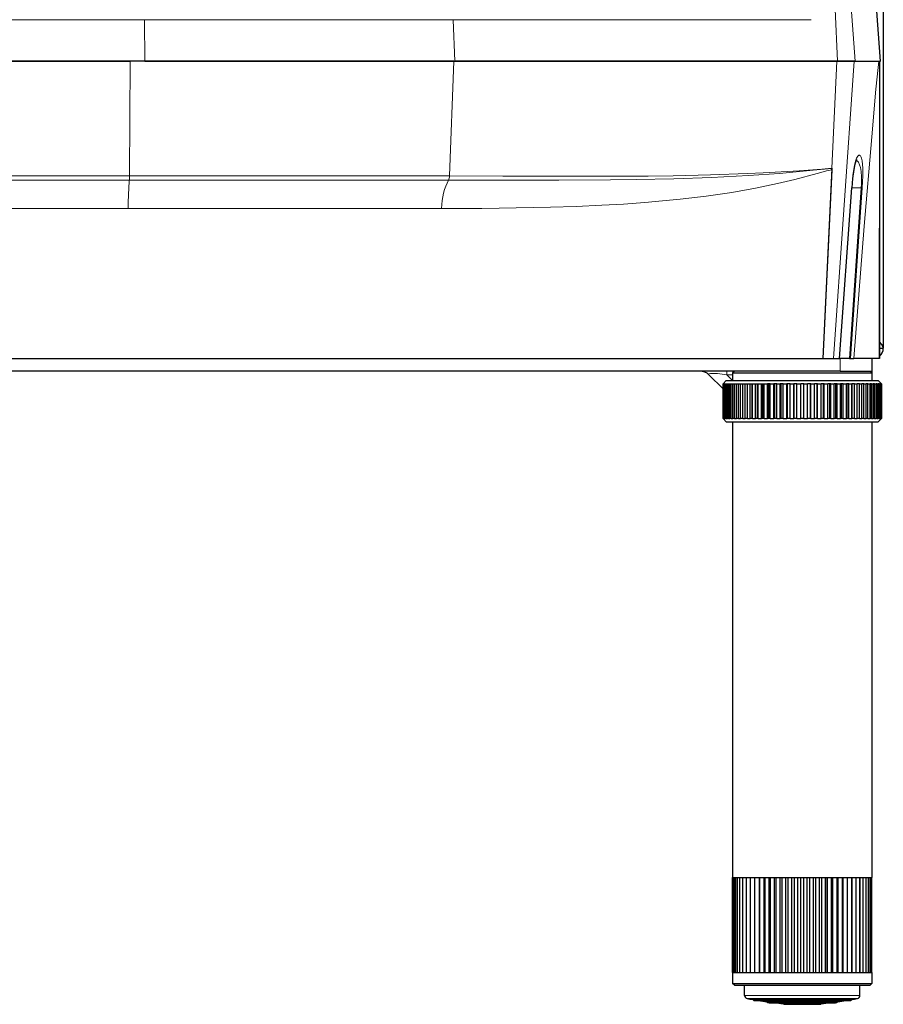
# Model space of a CAD drawing. Extents: x 460 to 909, y -34 to 836.
# Tile 3 of 5: x 771 to 907, y -16 to 139. Entities that reach past the tile are written whole.
import ezdxf

# ---------------------------------------------------------------- set-up
doc = ezdxf.new("R2010")
doc.units = 0

msp = doc.modelspace()

# ---------------------------------------------------------------- linework, layer by layer
at = {"color": 7, "lineweight": 30}
for p, q in [((907.342102, 146.204681), (907.342102, 87.337265)), ((906.895142, 132.682953), (906.080994, 143.540131)), ((702.277527, 132.682953), (788.373413, 132.682953)), ((790.70166, 132.682953), (702.34259, 132.682953)), ((839.528809, 132.682953), (788.373413, 132.682953)), ((790.70166, 132.682953), (839.65863, 132.682953)), ((839.528809, 132.682953), (899.998779, 132.682953)), ((900.112549, 132.682953), (839.65863, 132.682953)), ((899.998779, 132.682953), (902.746521, 132.682953)), ((902.876831, 132.682953), (900.112549, 132.682953)), ((902.746521, 132.682953), (902.863464, 132.682953)), ((902.876831, 132.682953), (906.894409, 132.682953)), ((906.75885, 132.682953), (906.758484, 132.005157)), ((899.187622, 115.498894), (897.796021, 85.736946)), ((899.202271, 115.742821), (897.799255, 85.736946)), ((899.187622, 115.498894), (899.201904, 115.742867)), ((899.203125, 115.759689), (899.202271, 115.742821)), ((899.203125, 115.759689), (899.203979, 115.777733)), ((900.443848, 85.736946), (902.355896, 112.677711)), ((906.724426, 87.337265), (907.342102, 87.337265)), ((702.277527, 85.736946), (897.796021, 85.736946)), ((897.799255, 85.736946), (897.796021, 85.736946)), ((897.799255, 85.736946), (899.471741, 85.736946)), ((899.471741, 85.736946), (900.441406, 85.736946)), ((901.390869, 85.736946), (900.441223, 85.736946)), ((900.443542, 85.736946), (900.441406, 85.736946)), ((902.026062, 85.736946), (901.390869, 85.736946)), ((902.026062, 85.736946), (902.170288, 85.736946)), ((902.170288, 85.736946), (902.677124, 85.736946)), ((906.66449, 85.736946), (902.677124, 85.736946)), ((905.542358, 85.737259), (905.542358, 83.737259)), ((906.723633, 85.736946), (906.66449, 85.736946)), ((900.542358, 83.737259), (702.342346, 83.737259)), ((879.799683, 83.151474), (882.044678, 80.906464)), ((883.842346, 83.737259), (883.542358, 83.437263)), ((883.542358, 83.437263), (904.19574, 83.437263)), ((883.542358, 83.437263), (883.542358, 82.237267)), ((900.542358, 83.737259), (905.542358, 83.737259)), ((904.19574, 83.437263), (905.542358, 83.437263)), ((905.24231, 83.737259), (905.542358, 83.437263)), ((905.542358, 83.737259), (905.542358, 83.151474)), ((905.542358, 83.437263), (905.542358, 82.236977)), ((905.542358, 83.437263), (905.542358, 82.237267)), ((905.542358, 83.151474), (905.542358, 82.823051)), ((882.542358, 82.237267), (882.042358, 81.737267)), ((882.042358, 81.737267), (882.0448, 81.737267)), ((882.0448, 76.237267), (882.0448, 81.737267)), ((882.0448, 81.737267), (882.070618, 81.737267)), ((882.070618, 76.237267), (882.070618, 81.737267)), ((882.070618, 81.737267), (882.114136, 81.737267)), ((882.114136, 81.737267), (882.191284, 81.737267)), ((882.114136, 76.237267), (882.114136, 81.737267)), ((882.191284, 76.237267), (882.191284, 81.737267)), ((882.191284, 81.737267), (882.278076, 81.737267)), ((882.278076, 81.737267), (882.405945, 81.737267)), ((882.278076, 76.237267), (882.278076, 81.737267)), ((882.405945, 76.237267), (882.405945, 81.737267)), ((882.405945, 81.737267), (882.5354, 81.737267)), ((882.5354, 81.737267), (882.713013, 81.737267)), ((882.5354, 76.237267), (882.5354, 81.737267)), ((882.542358, 82.237267), (888.789185, 82.237267)), ((882.713013, 76.237267), (882.713013, 81.737267)), ((882.713013, 81.737267), (882.884033, 81.737267)), ((882.884033, 81.737267), (883.110107, 81.737267)), ((882.884033, 76.237267), (882.884033, 81.737267)), ((883.110107, 76.237267), (883.110107, 81.737267)), ((883.110107, 81.737267), (883.321411, 81.737267)), ((883.321411, 81.737267), (883.594177, 81.737267)), ((883.321411, 76.237267), (883.321411, 81.737267)), ((883.594177, 76.237267), (883.594177, 81.737267)), ((883.594177, 81.737267), (883.844177, 81.737267)), ((883.844177, 81.737267), (884.16156, 81.737267)), ((883.844177, 76.237267), (883.844177, 81.737267)), ((884.16156, 76.237267), (884.16156, 81.737267)), ((884.16156, 81.737267), (884.448364, 81.737267)), ((884.448364, 81.737267), (884.807983, 81.737267)), ((884.448364, 76.237267), (884.448364, 81.737267)), ((884.807983, 76.237267), (884.807983, 81.737267)), ((884.807983, 81.737267), (885.129395, 81.737267)), ((885.129395, 76.237267), (885.129395, 81.737267)), ((885.129395, 81.737267), (885.528503, 81.737267)), ((885.528503, 76.237267), (885.528503, 81.737267)), ((885.528503, 81.737267), (885.882019, 81.737267)), ((885.882019, 76.237267), (885.882019, 81.737267)), ((885.882019, 81.737267), (886.317566, 81.737267)), ((886.317566, 76.237267), (886.317566, 81.737267)), ((886.317566, 81.737267), (886.700623, 81.737267)), ((886.639038, 76.237267), (886.639038, 81.737267)), ((886.700623, 81.737267), (887.16925, 81.737267)), ((886.700623, 76.237267), (886.700623, 81.737267)), ((887.16925, 76.237267), (887.16925, 81.737267)), ((887.16925, 81.737267), (887.578857, 81.737267)), ((887.456116, 76.237267), (887.456116, 81.737267)), ((887.578857, 76.237267), (887.578857, 81.737267)), ((887.578857, 81.737267), (888.077087, 81.737267)), ((888.077087, 76.237267), (888.077087, 81.737267)), ((888.077087, 81.737267), (888.510071, 81.737267)), ((888.327148, 76.237267), (888.327148, 81.737267)), ((888.510071, 81.737267), (888.5495, 81.737267)), ((888.510071, 76.237267), (888.510071, 81.737267)), ((888.5495, 81.737267), (889.034058, 81.737267)), ((888.789185, 82.237267), (906.542358, 82.237267)), ((889.487244, 81.737267), (889.034058, 81.737267)), ((889.034058, 76.237267), (889.034058, 81.737267)), ((889.245422, 76.237267), (889.245422, 81.737267)), ((889.487244, 81.737267), (890.03302, 81.737267)), ((889.487244, 76.237267), (889.487244, 81.737267)), ((890.502869, 81.737267), (890.03302, 81.737267)), ((890.03302, 76.237267), (890.03302, 81.737267)), ((890.204041, 76.237267), (890.204041, 81.737267)), ((890.502869, 81.737267), (891.066284, 81.737267)), ((890.502869, 76.237267), (890.502869, 81.737267)), ((891.549194, 81.737267), (891.066284, 81.737267)), ((891.066284, 76.237267), (891.066284, 81.737267)), ((891.195679, 76.237267), (891.195679, 81.737267)), ((891.549194, 81.737267), (892.125977, 81.737267)), ((891.549194, 76.237267), (891.549194, 81.737267)), ((892.618347, 81.737267), (892.125977, 81.737267)), ((892.125977, 76.237267), (892.125977, 81.737267)), ((892.212769, 76.237267), (892.212769, 81.737267)), ((892.618347, 81.737267), (893.204041, 81.737267)), ((892.618347, 76.237267), (892.618347, 81.737267)), ((893.702148, 81.737267), (893.204041, 81.737267)), ((893.204041, 76.237267), (893.204041, 81.737267)), ((893.24762, 76.237267), (893.24762, 81.737267)), ((893.702148, 81.737267), (894.292358, 81.737267)), ((893.702148, 76.237267), (893.702148, 81.737267)), ((894.792358, 81.737267), (894.292358, 81.737267)), ((894.292358, 76.237267), (894.292358, 81.737267)), ((894.792358, 81.737267), (895.382507, 81.737267)), ((894.792358, 76.237267), (894.792358, 81.737267)), ((895.880615, 81.737267), (895.382507, 81.737267)), ((895.382507, 76.237267), (895.382507, 81.737267)), ((895.837036, 76.237267), (895.837036, 81.737267)), ((895.880615, 81.737267), (896.466309, 81.737267)), ((895.880615, 76.237267), (895.880615, 81.737267)), ((896.958679, 81.737267), (896.466309, 81.737267)), ((896.466309, 76.237267), (896.466309, 81.737267)), ((896.871826, 76.237267), (896.871826, 81.737267)), ((896.958679, 81.737267), (897.5354, 81.737267)), ((896.958679, 76.237267), (896.958679, 81.737267)), ((898.018433, 81.737267), (897.5354, 81.737267)), ((897.5354, 76.237267), (897.5354, 81.737267)), ((897.888977, 76.237267), (897.888977, 81.737267)), ((898.018433, 81.737267), (898.581787, 81.737267)), ((898.018433, 76.237267), (898.018433, 81.737267)), ((899.051636, 81.737267), (898.581787, 81.737267)), ((898.581787, 76.237267), (898.581787, 81.737267)), ((898.880615, 76.237267), (898.880615, 81.737267)), ((899.051636, 81.737267), (899.597412, 81.737267)), ((899.051636, 76.237267), (899.051636, 81.737267)), ((900.050598, 81.737267), (899.597412, 81.737267)), ((899.597412, 76.237267), (899.597412, 81.737267)), ((899.839233, 76.237267), (899.839233, 81.737267)), ((900.050598, 81.737267), (900.574585, 81.737267)), ((900.050598, 76.237267), (900.050598, 81.737267)), ((901.007568, 81.737267), (900.574585, 81.737267)), ((900.574585, 76.237267), (900.574585, 81.737267)), ((900.757568, 76.237267), (900.757568, 81.737267)), ((901.007568, 81.737267), (901.505798, 81.737267)), ((901.007568, 76.237267), (901.007568, 81.737267)), ((901.915405, 81.737267), (901.505798, 81.737267)), ((901.505798, 76.237267), (901.505798, 81.737267)), ((901.62854, 76.237267), (901.62854, 81.737267)), ((901.915405, 81.737267), (902.384033, 81.737267)), ((901.915405, 76.237267), (901.915405, 81.737267)), ((902.76709, 81.737267), (902.384033, 81.737267)), ((902.384033, 76.237267), (902.384033, 81.737267)), ((902.445618, 76.237267), (902.445618, 81.737267)), ((902.76709, 81.737267), (903.202637, 81.737267)), ((902.76709, 76.237267), (902.76709, 81.737267)), ((903.556152, 81.737267), (903.202637, 81.737267)), ((903.202637, 76.237267), (903.202637, 81.737267)), ((903.556152, 81.737267), (903.955261, 81.737267)), ((903.556152, 76.237267), (903.556152, 81.737267)), ((904.276672, 81.737267), (903.955261, 81.737267)), ((903.955261, 76.237267), (903.955261, 81.737267)), ((904.276672, 81.737267), (904.636292, 81.737267)), ((904.276672, 76.237267), (904.276672, 81.737267)), ((904.923096, 81.737267), (904.636292, 81.737267)), ((904.636292, 76.237267), (904.636292, 81.737267)), ((904.923096, 81.737267), (905.240479, 81.737267)), ((904.923096, 76.237267), (904.923096, 81.737267)), ((905.490479, 81.737267), (905.240479, 81.737267)), ((905.240479, 76.237267), (905.240479, 81.737267)), ((905.490479, 81.737267), (905.763245, 81.737267)), ((905.490479, 76.237267), (905.490479, 81.737267)), ((905.974548, 81.737267), (905.763245, 81.737267)), ((905.763245, 76.237267), (905.763245, 81.737267)), ((905.974548, 81.737267), (906.200623, 81.737267)), ((905.974548, 76.237267), (905.974548, 81.737267)), ((906.371643, 81.737267), (906.200623, 81.737267)), ((906.200623, 76.237267), (906.200623, 81.737267)), ((906.371643, 81.737267), (906.549316, 81.737267)), ((906.371643, 76.237267), (906.371643, 81.737267)), ((906.542358, 82.237267), (907.042358, 81.737267)), ((906.542358, 82.237267), (907.042358, 81.737267)), ((906.678711, 81.737267), (906.549316, 81.737267)), ((906.549316, 76.237267), (906.549316, 81.737267)), ((906.678711, 81.737267), (906.806519, 81.737267)), ((906.678711, 76.237267), (906.678711, 81.737267)), ((906.893372, 81.737267), (906.806519, 81.737267)), ((906.806519, 76.237267), (906.806519, 81.737267)), ((906.893372, 81.737267), (906.970459, 81.737267)), ((906.893372, 76.237267), (906.893372, 81.737267)), ((907.014038, 81.737267), (906.970459, 81.737267)), ((906.970459, 76.237267), (906.970459, 81.737267)), ((907.014038, 81.737267), (907.039795, 81.737267)), ((907.014038, 76.237267), (907.014038, 81.737267)), ((907.042358, 81.737267), (907.039795, 81.737267)), ((907.039795, 81.737267), (907.039795, 76.237267)), ((907.039795, 81.737267), (907.039795, 76.237267)), ((907.039795, 81.737267), (907.039795, 76.237267)), ((907.039795, 81.737267), (907.039795, 76.237267)), ((882.044434, 76.237267), (882.042358, 76.237267)), ((882.542358, 75.737267), (882.042358, 76.237267)), ((882.0448, 76.237267), (882.070618, 76.237267)), ((882.114136, 76.237267), (882.070618, 76.237267)), ((882.114136, 76.237267), (882.191284, 76.237267)), ((882.278076, 76.237267), (882.191284, 76.237267)), ((882.278076, 76.237267), (882.405945, 76.237267)), ((882.5354, 76.237267), (882.405945, 76.237267)), ((882.5354, 76.237267), (882.713013, 76.237267)), ((882.884033, 76.237267), (882.713013, 76.237267)), ((882.884033, 76.237267), (883.110107, 76.237267)), ((883.321411, 76.237267), (883.110107, 76.237267)), ((883.321411, 76.237267), (883.594177, 76.237267)), ((883.844177, 76.237267), (883.594177, 76.237267)), ((883.844177, 76.237267), (884.16156, 76.237267)), ((884.448364, 76.237267), (884.16156, 76.237267)), ((884.448364, 76.237267), (884.807983, 76.237267)), ((885.129395, 76.237267), (884.807983, 76.237267)), ((885.129395, 76.237267), (885.528503, 76.237267)), ((885.882019, 76.237267), (885.528503, 76.237267)), ((885.882019, 76.237267), (886.317566, 76.237267)), ((886.700623, 76.237267), (886.317566, 76.237267)), ((886.700623, 76.237267), (887.16925, 76.237267)), ((887.578857, 76.237267), (887.16925, 76.237267)), ((887.578857, 76.237267), (888.077087, 76.237267)), ((888.510071, 76.237267), (888.077087, 76.237267)), ((888.510071, 76.237267), (888.5495, 76.237267)), ((888.5495, 76.237267), (889.034058, 76.237267)), ((889.487244, 76.237267), (889.034058, 76.237267)), ((889.487244, 76.237267), (890.03302, 76.237267)), ((890.502869, 76.237267), (890.03302, 76.237267)), ((890.502869, 76.237267), (891.066284, 76.237267)), ((891.549194, 76.237267), (891.066284, 76.237267)), ((891.549194, 76.237267), (892.125977, 76.237267)), ((892.618347, 76.237267), (892.125977, 76.237267)), ((892.618347, 76.237267), (893.204041, 76.237267)), ((893.702148, 76.237267), (893.204041, 76.237267)), ((893.702148, 76.237267), (894.292358, 76.237267)), ((894.792358, 76.237267), (894.292358, 76.237267)), ((894.792358, 76.237267), (895.382507, 76.237267)), ((895.880615, 76.237267), (895.382507, 76.237267)), ((895.880615, 76.237267), (896.466309, 76.237267)), ((896.958679, 76.237267), (896.466309, 76.237267)), ((896.958679, 76.237267), (897.5354, 76.237267)), ((898.018433, 76.237267), (897.5354, 76.237267)), ((898.018433, 76.237267), (898.581787, 76.237267)), ((899.051636, 76.237267), (898.581787, 76.237267)), ((899.051636, 76.237267), (899.597412, 76.237267)), ((900.050598, 76.237267), (899.597412, 76.237267)), ((900.050598, 76.237267), (900.574585, 76.237267)), ((901.007568, 76.237267), (900.574585, 76.237267)), ((901.007568, 76.237267), (901.505798, 76.237267)), ((901.915405, 76.237267), (901.505798, 76.237267)), ((901.915405, 76.237267), (902.384033, 76.237267)), ((902.76709, 76.237267), (902.384033, 76.237267)), ((902.76709, 76.237267), (903.202637, 76.237267)), ((903.556152, 76.237267), (903.202637, 76.237267)), ((903.556152, 76.237267), (903.955261, 76.237267)), ((904.276672, 76.237267), (903.955261, 76.237267)), ((904.276672, 76.237267), (904.636292, 76.237267)), ((904.923096, 76.237267), (904.636292, 76.237267)), ((904.923096, 76.237267), (905.240479, 76.237267)), ((905.490479, 76.237267), (905.240479, 76.237267)), ((905.490479, 76.237267), (905.763245, 76.237267)), ((905.974548, 76.237267), (905.763245, 76.237267)), ((905.974548, 76.237267), (906.200623, 76.237267)), ((906.371643, 76.237267), (906.200623, 76.237267)), ((906.371643, 76.237267), (906.549316, 76.237267)), ((906.542358, 75.737267), (907.042358, 76.237267)), ((906.678711, 76.237267), (906.549316, 76.237267)), ((906.678711, 76.237267), (906.806519, 76.237267)), ((906.893372, 76.237267), (906.806519, 76.237267)), ((906.893372, 76.237267), (906.970459, 76.237267)), ((907.014038, 76.237267), (906.970459, 76.237267)), ((907.014038, 76.237267), (907.039795, 76.237267)), ((907.041992, 76.237267), (907.039795, 76.237267)), ((882.542358, 75.737267), (888.789185, 75.737267)), ((883.542358, 75.737267), (883.542358, 3.737259)), ((888.789185, 75.737267), (906.542358, 75.737267)), ((905.542358, 75.737267), (905.542358, 3.737259)), ((905.542358, 75.737267), (905.542358, 3.737259)), ((883.542542, -11.262741), (883.542542, 3.737259)), ((883.542664, 3.737259), (883.593872, 3.737259)), ((883.542664, -11.262741), (883.542664, 3.737259)), ((883.593872, -11.262741), (883.593872, 3.737259)), ((883.595825, 3.737259), (883.735352, 3.737259)), ((883.595825, -11.262741), (883.595825, 3.737259)), ((883.735352, -11.262741), (883.735352, 3.737259)), ((883.739014, 3.737259), (883.965698, 3.737259)), ((883.739014, -11.262741), (883.739014, 3.737259)), ((883.965698, -11.262741), (883.965698, 3.737259)), ((883.971191, 3.737259), (884.283203, 3.737259)), ((883.971191, -11.262741), (883.971191, 3.737259)), ((884.283203, -11.262741), (884.283203, 3.737259)), ((884.290344, 3.737259), (884.68512, 3.737259)), ((884.290344, -11.262741), (884.290344, 3.737259)), ((884.68512, -11.262741), (884.68512, 3.737259)), ((884.693909, 3.737259), (885.168152, 3.737259)), ((884.693909, -11.262741), (884.693909, 3.737259)), ((885.168152, -11.262741), (885.168152, 3.737259)), ((885.178528, 3.737259), (885.728394, 3.737259)), ((885.178528, -11.262741), (885.178528, 3.737259)), ((885.728394, -11.262741), (885.728394, 3.737259)), ((885.740234, 3.737259), (886.361145, 3.737259)), ((885.740234, -11.262741), (885.740234, 3.737259)), ((886.361145, -11.262741), (886.361145, 3.737259)), ((886.374329, 3.737259), (887.061218, 3.737259)), ((886.374329, -11.262741), (886.374329, 3.737259)), ((887.061218, -11.262741), (887.061218, 3.737259)), ((887.075745, 3.737259), (887.822876, 3.737259)), ((887.075745, -11.262741), (887.075745, 3.737259)), ((887.765015, -11.262741), (887.765015, 3.737259)), ((887.822876, -11.262741), (887.822876, 3.737259)), ((887.838562, 3.737259), (888.639893, 3.737259)), ((887.838562, -11.262741), (887.838562, 3.737259)), ((888.519775, -11.262741), (888.519775, 3.737259)), ((888.639893, -11.262741), (888.639893, 3.737259)), ((888.656616, 3.737259), (889.505493, 3.737259)), ((888.656616, -11.262741), (888.656616, 3.737259)), ((889.324097, -11.262741), (889.324097, 3.737259)), ((889.505493, -11.262741), (889.505493, 3.737259)), ((889.523071, 3.737259), (890.412476, 3.737259)), ((889.523071, -11.262741), (889.523071, 3.737259)), ((890.171387, -11.262741), (890.171387, 3.737259)), ((890.412476, -11.262741), (890.412476, 3.737259)), ((890.430786, 3.737259), (891.353516, 3.737259)), ((890.430786, -11.262741), (890.430786, 3.737259)), ((891.054626, -11.262741), (891.054626, 3.737259)), ((891.353516, -11.262741), (891.353516, 3.737259)), ((891.372437, 3.737259), (892.320801, 3.737259)), ((891.372437, -11.262741), (891.372437, 3.737259)), ((891.966614, -11.262741), (891.966614, 3.737259)), ((892.320801, -11.262741), (892.320801, 3.737259)), ((892.340149, 3.737259), (893.306335, 3.737259)), ((892.340149, -11.262741), (892.340149, 3.737259)), ((892.89978, -11.262741), (892.89978, 3.737259)), ((893.306335, -11.262741), (893.306335, 3.737259)), ((893.325989, 3.737259), (894.302063, 3.737259)), ((893.325989, -11.262741), (893.325989, 3.737259)), ((893.846436, -11.262741), (893.846436, 3.737259)), ((894.302063, -11.262741), (894.302063, 3.737259)), ((894.321838, 3.737259), (895.299805, 3.737259)), ((894.321838, -11.262741), (894.321838, 3.737259)), ((894.798828, -11.262741), (894.798828, 3.737259)), ((895.299805, -11.262741), (895.299805, 3.737259)), ((895.319519, 3.737259), (896.29126, 3.737259)), ((895.319519, -11.262741), (895.319519, 3.737259)), ((895.749146, -11.262741), (895.749146, 3.737259)), ((896.29126, -11.262741), (896.29126, 3.737259)), ((896.310791, 3.737259), (897.268311, 3.737259)), ((896.310791, -11.262741), (896.310791, 3.737259)), ((896.689514, -11.262741), (896.689514, 3.737259)), ((897.268311, -11.262741), (897.268311, 3.737259)), ((897.287476, 3.737259), (898.222961, 3.737259)), ((897.287476, -11.262741), (897.287476, 3.737259)), ((897.612244, -11.262741), (897.612244, 3.737259)), ((898.222961, -11.262741), (898.222961, 3.737259)), ((898.241577, 3.737259), (899.147339, 3.737259)), ((898.241577, -11.262741), (898.241577, 3.737259)), ((898.509644, -11.262741), (898.509644, 3.737259)), ((899.147339, -11.262741), (899.147339, 3.737259)), ((899.165283, 3.737259), (900.033752, 3.737259)), ((899.165283, -11.262741), (899.165283, 3.737259)), ((899.37439, -11.262741), (899.37439, 3.737259)), ((900.033752, -11.262741), (900.033752, 3.737259)), ((900.050903, 3.737259), (900.875, 3.737259)), ((900.050903, -11.262741), (900.050903, 3.737259)), ((900.199402, -11.262741), (900.199402, 3.737259)), ((900.875, -11.262741), (900.875, 3.737259)), ((900.891174, 3.737259), (901.664124, 3.737259)), ((900.891174, -11.262741), (900.891174, 3.737259)), ((900.977844, -11.262741), (900.977844, 3.737259)), ((901.664124, -11.262741), (901.664124, 3.737259)), ((901.679199, 3.737259), (902.394592, 3.737259)), ((901.679199, -11.262741), (901.679199, 3.737259)), ((901.703308, -11.262741), (901.703308, 3.737259)), ((902.394592, -11.262741), (902.394592, 3.737259)), ((902.408447, 3.737259), (903.060486, 3.737259)), ((902.408447, -11.262741), (902.408447, 3.737259)), ((903.060486, -11.262741), (903.060486, 3.737259)), ((903.072998, 3.737259), (903.656189, 3.737259)), ((903.072998, -11.262741), (903.072998, 3.737259)), ((903.656189, -11.262741), (903.656189, 3.737259)), ((903.667236, 3.737259), (904.176941, 3.737259)), ((903.667236, -11.262741), (903.667236, 3.737259)), ((904.176941, -11.262741), (904.176941, 3.737259)), ((904.186462, 3.737259), (904.19574, 3.737259)), ((904.186462, -11.262741), (904.186462, 3.737259)), ((904.19574, 3.737259), (904.618347, 3.737259)), ((904.618347, -11.262741), (904.618347, 3.737259)), ((904.626282, 3.737259), (904.976807, 3.737259)), ((904.626282, -11.262741), (904.626282, 3.737259)), ((904.976807, -11.262741), (904.976807, 3.737259)), ((904.983093, 3.737259), (905.249451, 3.737259)), ((904.983093, -11.262741), (904.983093, 3.737259)), ((905.249451, -11.262741), (905.249451, 3.737259)), ((905.253967, 3.737259), (905.433899, 3.737259)), ((905.253967, -11.262741), (905.253967, 3.737259)), ((905.433899, -11.262741), (905.433899, 3.737259)), ((905.436646, 3.737259), (905.528687, 3.737259)), ((905.436646, -11.262741), (905.436646, 3.737259)), ((905.528687, -11.262741), (905.528687, 3.737259)), ((905.529663, 3.737259), (905.542358, 3.737259)), ((905.529663, -11.262741), (905.529663, 3.737259)), ((905.533081, -11.262741), (905.533081, 3.737259)), ((905.533081, -11.262741), (905.533081, 3.737259)), ((883.542358, -11.262741), (883.542358, -12.962738)), ((883.542664, -11.262741), (883.593872, -11.262741)), ((883.595825, -11.262741), (883.735352, -11.262741)), ((883.739014, -11.262741), (883.965698, -11.262741)), ((883.971191, -11.262741), (884.283203, -11.262741)), ((884.290344, -11.262741), (884.68512, -11.262741)), ((884.693909, -11.262741), (885.168152, -11.262741)), ((885.178528, -11.262741), (885.728394, -11.262741)), ((885.740234, -11.262741), (886.361145, -11.262741)), ((886.374329, -11.262741), (887.061218, -11.262741)), ((887.075745, -11.262741), (887.822876, -11.262741)), ((887.838562, -11.262741), (888.639893, -11.262741)), ((888.656616, -11.262741), (889.505493, -11.262741)), ((889.523071, -11.262741), (890.412476, -11.262741)), ((890.430786, -11.262741), (891.353516, -11.262741)), ((891.372437, -11.262741), (892.320801, -11.262741)), ((892.340149, -11.262741), (893.306335, -11.262741)), ((893.325989, -11.262741), (894.302063, -11.262741)), ((894.321838, -11.262741), (895.299805, -11.262741)), ((895.319519, -11.262741), (896.29126, -11.262741)), ((896.310791, -11.262741), (897.268311, -11.262741)), ((897.287476, -11.262741), (898.222961, -11.262741)), ((898.241577, -11.262741), (899.147339, -11.262741)), ((899.165283, -11.262741), (900.033752, -11.262741)), ((900.050903, -11.262741), (900.875, -11.262741)), ((900.891174, -11.262741), (901.664124, -11.262741)), ((901.679199, -11.262741), (902.394592, -11.262741)), ((902.408447, -11.262741), (903.060486, -11.262741)), ((903.072998, -11.262741), (903.656189, -11.262741)), ((903.667236, -11.262741), (904.176941, -11.262741)), ((904.186462, -11.262741), (904.19574, -11.262741)), ((904.19574, -11.262741), (904.618347, -11.262741)), ((904.626282, -11.262741), (904.976807, -11.262741)), ((904.983093, -11.262741), (905.249451, -11.262741)), ((905.253967, -11.262741), (905.433899, -11.262741)), ((905.436646, -11.262741), (905.528687, -11.262741)), ((905.529663, -11.262741), (905.542358, -11.262741)), ((905.542358, -11.262741), (905.542358, -12.962738)), ((905.542358, -11.262741), (905.542358, -12.962738)), ((883.542358, -12.962738), (904.19574, -12.962738)), ((883.842346, -13.262741), (883.542358, -12.962738)), ((883.842346, -13.262741), (903.932495, -13.262741)), ((885.442322, -14.859764), (885.442322, -13.262741)), ((903.642334, -14.859764), (903.642334, -13.262741)), ((903.642334, -14.859764), (903.642334, -13.262741)), ((903.932495, -13.262741), (905.24231, -13.262741)), ((904.19574, -12.962738), (905.542358, -12.962738)), ((905.24231, -13.262741), (905.542358, -12.962738)), ((887.690979, -15.529076), (886.735291, -15.529076)), ((902.349365, -15.529076), (887.690979, -15.529076)), ((887.103333, -15.690643), (888.013916, -15.690643)), ((888.013916, -15.690643), (901.981323, -15.690643)), ((889.643616, -15.88929), (888.960266, -15.88929)), ((889.30957, -16.031555), (889.950195, -16.031555)), ((900.12439, -15.88929), (889.643616, -15.88929)), ((889.950195, -16.031555), (899.775085, -16.031555)), ((891.888367, -16.153473), (891.518127, -16.153473)), ((891.845215, -16.274994), (892.17511, -16.274994)), ((897.566528, -16.153473), (891.888367, -16.153473)), ((892.17511, -16.274994), (897.239441, -16.274994))]:
    msp.add_line(p, q, dxfattribs=at)
at = {"color": 7, "lineweight": 15}
for p, q in [((902.137939, 143.274506), (902.876831, 132.682953)), ((906.894409, 132.682953), (906.080383, 143.53862)), ((899.727173, 140.879639), (900.112549, 132.682953)), ((790.663757, 139.232819), (614.021423, 139.232819)), ((790.663757, 139.232819), (839.408936, 139.232819)), ((790.663757, 139.232819), (790.70166, 132.682953)), ((895.937744, 139.232819), (839.408813, 139.232819)), ((839.408813, 139.232819), (839.65863, 132.682953)), ((788.271179, 114.549553), (788.373413, 132.682953)), ((838.83728, 114.5495), (839.528809, 132.682953)), ((899.203979, 115.777733), (899.998779, 132.682953)), ((899.471741, 85.736946), (902.746521, 132.682953)), ((906.758118, 132.682953), (906.757568, 132.005554)), ((702.277527, 114.549515), (788.270386, 114.549553)), ((702.277527, 113.907127), (788.246643, 113.90712)), ((838.676086, 113.90712), (788.247437, 113.90712)), ((838.83728, 114.5495), (788.271179, 114.549553)), ((900.441406, 85.736946), (902.353516, 112.678772)), ((903.863159, 112.678772), (902.026062, 85.736946)), ((904.016907, 112.678772), (902.170288, 85.736946)), ((902.355591, 112.677956), (902.353516, 112.678772)), ((902.355957, 112.678772), (903.044189, 112.678772)), ((903.044189, 112.678772), (903.863159, 112.678772)), ((788.07135, 109.410095), (702.277527, 109.410416)), ((837.553955, 109.410446), (788.07135, 109.410095)), ((900.542358, 85.737259), (900.542358, 83.737259)), ((882.628113, 83.737259), (882.628113, 83.151482)), ((882.628113, 83.151474), (883.54248, 82.237129)), ((883.542236, 83.151474), (882.628113, 83.151474)), ((886.556335, -14.859764), (885.442322, -14.859764)), ((886.903992, -15.348862), (885.838501, -15.348862)), ((903.642334, -14.859764), (886.556335, -14.859764)), ((903.246216, -15.348862), (886.903992, -15.348862))]:
    msp.add_line(p, q, dxfattribs=at)
for points in [[(906.659973, 132.682953), (906.536987, 131.699661), (906.184631, 128.280121), (905.503357, 120.717567), (904.332397, 106.638641), (902.677124, 85.736946)], [(906.66449, 85.736946), (906.741699, 126.925201), (906.757568, 132.005554)], [(902.353516, 112.678772), (902.53894, 114.623909), (902.793518, 116.239227), (902.94397, 116.867805), (903.109314, 117.349869), (903.2995, 117.684822), (903.476074, 117.821945), (903.562561, 117.832962), (903.646362, 117.806107), (903.727417, 117.738945), (903.805298, 117.62542), (903.907104, 117.369385), (903.996887, 116.959534), (904.096558, 115.763748)], [(903.028625, 117.014618), (903.202698, 116.941765), (903.397461, 116.730164), (903.599182, 116.317604), (903.72467, 115.881882), (903.828796, 115.274063)], [(837.553955, 109.410446), (843.930237, 109.435333), (846.644226, 109.462387), (854.792358, 109.619118), (858.845093, 109.751389), (862.882263, 109.929733), (866.291016, 110.123596), (869.689514, 110.363083), (872.483521, 110.599457), (875.26886, 110.875031), (879.351013, 111.360596), (883.400085, 111.952545), (887.162659, 112.61702), (890.604492, 113.336136), (893.384766, 114.004196), (896.870605, 114.951187), (897.864014, 115.226868), (898.359192, 115.352272), (899.187622, 115.498894)], [(899.201904, 115.742867), (896.257202, 115.444618), (890.925293, 114.966171), (886.064209, 114.622665), (880.210083, 114.31752), (874.277893, 114.111969), (868.291016, 113.988335), (864.255005, 113.94104), (856.105591, 113.903336), (838.676575, 113.90712)], [(899.203979, 115.777733), (897.644409, 115.643417), (894.063599, 115.382889), (888.362305, 115.047531), (885.895996, 114.931549), (880.067139, 114.722351), (874.153381, 114.592033), (870.184387, 114.542091), (862.157227, 114.506622), (847.239197, 114.539436), (838.83728, 114.5495)], [(903.828796, 115.274063), (903.896667, 114.399452), (903.896545, 113.31752), (903.863159, 112.678772)], [(904.096558, 115.763748), (904.10144, 114.546104), (904.016907, 112.678772)], [(882.628113, 83.151474), (881.157532, 83.32708), (880.335693, 83.370186), (880.033752, 83.357162), (879.809937, 83.305878), (879.763, 83.268547), (879.752686, 83.236832), (879.761047, 83.202675), (879.799683, 83.151474)]]:
    msp.add_lwpolyline(points, dxfattribs=at)
at = {"color": 7, "lineweight": 30}
for points in [[(906.659973, 132.682953), (906.668396, 132.680298), (906.673706, 132.675781), (906.683716, 132.660919), (906.697205, 132.626099), (906.719604, 132.521759), (906.757568, 132.005554)], [(903.085632, 117.130791), (902.849609, 116.429657), (902.67511, 115.547867), (902.487122, 114.146133), (902.355896, 112.677711)], [(907.342102, 87.337265), (907.281372, 87.650421), (907.111328, 87.953491), (906.72467, 88.368057)]]:
    msp.add_lwpolyline(points, dxfattribs=at)
for centre, radius, start, end in [((41755.542969, 79.285965), 40848.816924, 179.926048, 179.990948), ((905.742065, 87.337265), 1.6, 307.861686, 0), ((878.385498, 81.737259), 2, 45.000001, 89.316956), ((885.942322, -14.859764), 0.5, 180.000005, 258.012148), ((885.942322, -14.859764), 0.5, 180.000005, 258.012148), ((894.542358, 25.642262), 41.905, 258.012141, 259.262858), ((894.542358, 25.642262), 41.905, 258.012141, 259.262858), ((887.103333, -15.190643), 0.5, 222.598546, 269.999997), ((901.981323, -15.190643), 0.5, 269.999997, 317.401456), ((901.981323, -15.190643), 0.5, 269.999997, 317.401456), ((894.542358, 25.642262), 41.905, 280.737144, 281.987861), ((894.542358, 25.642262), 41.905, 280.737144, 281.987861), ((903.142334, -14.859764), 0.5, 281.987854, 0), ((903.142334, -14.859764), 0.5, 281.987854, 0), ((894.542358, 25.642262), 41.905, 260.521594, 262.345008), ((889.30957, -15.531555), 0.5, 225.680696, 269.999997), ((894.542358, 25.642262), 41.905, 263.978803, 265.861504), ((891.844849, -15.774994), 0.5, 229.197192, 270.000004), ((897.239746, -15.774994), 0.5, 269.999997, 310.802807), ((897.239746, -15.774994), 0.5, 269.999997, 310.802807), ((894.542358, 25.642262), 41.905, 274.138491, 276.021246), ((899.775085, -15.531555), 0.5, 269.999997, 314.319306), ((899.775085, -15.531555), 0.5, 269.999997, 314.319306), ((894.542358, 25.642262), 41.905, 277.654993, 279.478367)]:
    msp.add_arc(centre, radius, start, end, dxfattribs=at)
at = {"color": 7, "lineweight": 15}
for centre, radius, start, end in [((779.276367, 114.552269), 8.994554, 355.886713, 359.982708), ((903.948669, 113.940605), 1.264169, 266.12241, 273.094135)]:
    msp.add_arc(centre, radius, start, end, dxfattribs=at)
for centre, major_axis, ratio, start_param, end_param in [((788.643677, 108.921806), (-0.008667, -6.999992), 0.082048, 3.9198794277, 4.6426773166), ((841.356262, 108.92215), (0.008057, -6.999992), 0.544455, 3.9192217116, 4.641947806), ((838.293274, 114.619255), (-0.000122, -1), 0.545357, 0.7783185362, 1.5010438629)]:
    msp.add_ellipse(centre, major_axis=major_axis, ratio=ratio, start_param=start_param, end_param=end_param, dxfattribs=at)

doc.saveas('drawing.dxf')
